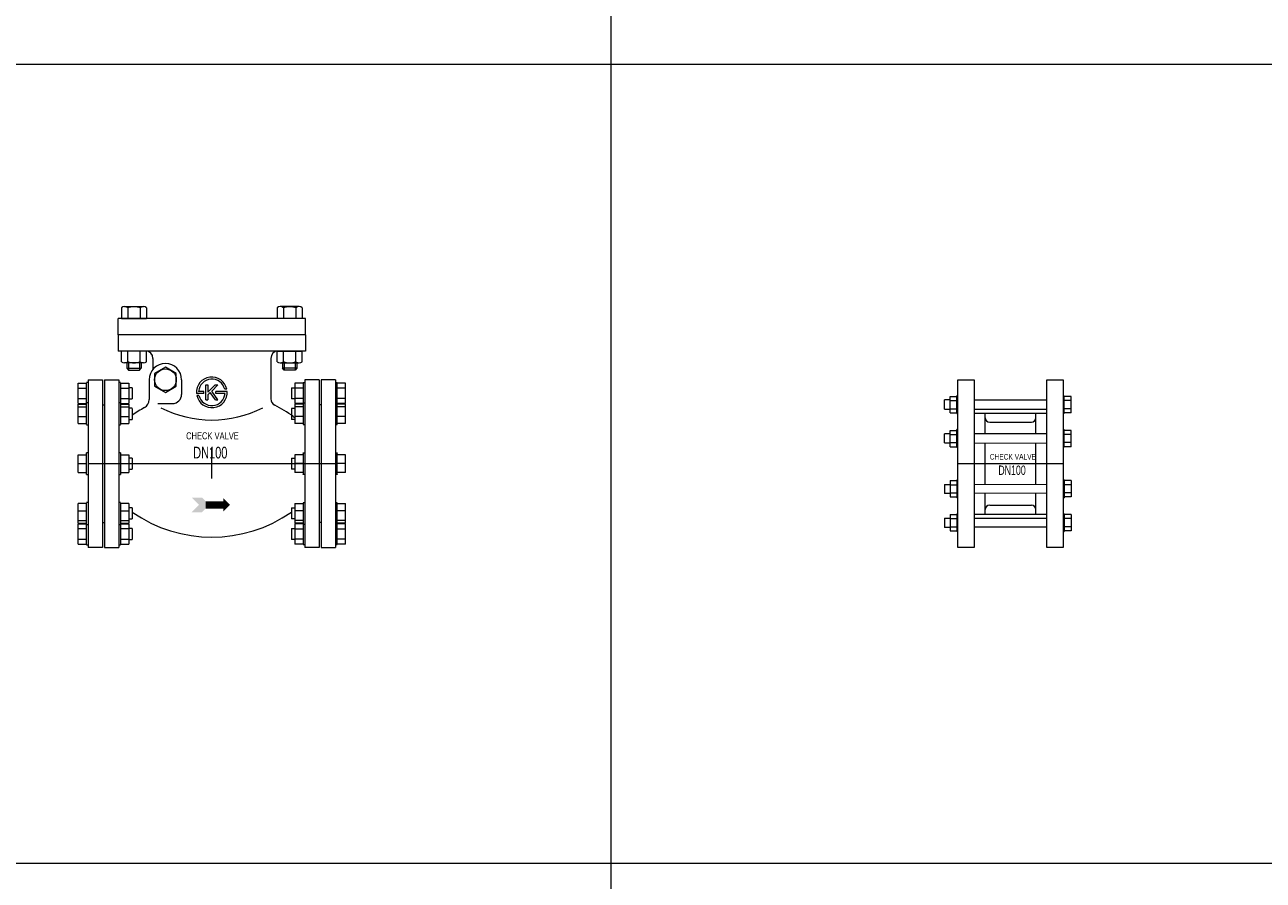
# Model space of a CAD drawing. Header units: millimetres. Extents: x 2339 to 23224, y 1509 to 18979.
# Tile 21 of 124: x 6459 to 8009, y 7188 to 8258. Entities that reach past the tile are written whole.
import ezdxf

# ---------------------------------------------------------------- set-up
doc = ezdxf.new("R2010")
doc.units = ezdxf.units.MM
doc.set_wipeout_variables(frame=1)
doc.layers.get('0').update_dxf_attribs({"lineweight": 0})
doc.styles.add('DISOCP', font='disocp.shx', dxfattribs={"width": 0.6})

# ---------------------------------------------------------------- blocks, each defined once
blk = doc.blocks.new('*U156')
blk.add_wipeout([(-102.5, -92.5), (-136.4, -92.5), (-136.4, -89.6), (-138.3, -89.6), (-138.3, -88.6), (-147.4, -88.6), (-147.4, -44.1), (-138.3, -44.1), (-138.3, -42.7), (-136.4, -42.7), (-136.4, -12.1), (-138.3, -12.1), (-138.3, -9.6), (-147.4, -9.6), (-147.4, 9.6), (-138.3, 9.6), (-138.3, 12.1), (-136.4, 12.1), (-136.4, 42.7), (-138.3, 42.7), (-138.3, 44.1), (-147.4, 44.1), (-147.4, 88.6), (-138.3, 88.6), (-138.3, 89.6), (-136.4, 89.6), (-136.4, 92.5), (-102.5, 92.5), (-102.5, 89.6), (-100.8, 89.6), (-100.8, 88.6), (-91.7, 88.6), (-91.7, 83.7), (-87.8, 83.7), (-87.8, 53.4), (-72.3, 63.3), (-69.1, 70.6), (-68.5, 97.3), (-65, 103.9), (-65, 116.1), (-72, 124.1), (-72, 112.4), (-75.5, 111.1), (-77.9, 105.1), (-91.9, 103.1), (-93.9, 105.1), (-93.9, 111.1), (-99.7, 112.4), (-99.7, 124.1), (-103.4, 124.1), (-103.4, 160.1), (-99.7, 160.1), (-99.7, 171.7), (-96.2, 173.1), (-75.5, 173.1), (-72, 171.7), (-72, 160.1), (72, 160.1), (72, 171.7), (75.5, 173.1), (96.2, 173.1), (99.7, 171.7), (99.7, 160.1), (103.4, 160.1), (103.4, 124.1), (99.7, 124.1), (99.7, 112.4), (96.2, 111.1), (93.9, 111.1), (93.9, 105.1), (91.9, 103.1), (79.9, 103.1), (77.9, 105.1), (77.9, 111.1), (74.3, 111.2), (72, 112.4), (72, 124), (69, 123), (66.6, 120.9), (65.5, 118.8), (65, 116.1), (65, 71.5), (66.2, 67.4), (69.4, 64.4), (87.8, 53.4), (87.8, 61), (91.7, 61), (91.7, 71.3), (87.8, 71.6), (87.8, 83.7), (91.7, 83.7), (91.7, 88.6), (100.8, 89.6), (102.5, 92.5), (136.4, 92.5), (138.3, 88.6), (147.4, 88.6), (147.4, 44.1), (138.3, 44.1), (138.3, 42.7), (136.5, 42.7), (136.5, 12.1), (138.3, 11.9), (138.3, 9.6), (147.4, 9.6), (147.4, -9.6), (138.3, -9.6), (138.3, -12.1), (136.4, -12.1), (136.4, -42.7), (138.3, -42.7), (138.3, -44.1), (147.4, -44.1), (147.4, -88.6), (138.3, -89.2), (138.3, -89.6), (136.4, -89.6), (136.4, -92.5), (102.5, -92.5), (102.6, -89.6), (100.8, -89.6), (100.8, -88.6), (91.7, -88.6), (91.7, -83.7), (87.8, -83.5), (87.8, -71.3), (91.7, -71.3), (91.7, -61), (87.8, -60.8), (87.8, -53.4), (73.7, -62.1), (57.3, -69.9), (38.8, -76), (15.9, -80.2), (-7.7, -80.8), (-24.5, -79), (-41.2, -75.4), (-57.2, -69.9), (-72, -63.1), (-81.5, -57.6), (-87.8, -53.4), (-87.8, -60.8), (-91.7, -61), (-91.7, -66.4), (-91.7, -71.3), (-87.8, -71.3), (-87.8, -83.7), (-91.7, -83.7), (-91.7, -88.6), (-100.8, -88.6), (-100.8, -89.6), (-102.6, -89.6)])
for p, q in [((-99.7, 171.7), (-99.7, 160.1)), ((-96.2, 173.1), (-75.5, 173.1)), ((-92.8, 171.7), (-92.8, 160.1)), ((-78.9, 171.7), (-78.9, 160.1)), ((-72, 171.7), (-72, 160.1)), ((72, 171.7), (72, 160.1)), ((96.2, 173.1), (75.5, 173.1)), ((78.9, 171.7), (78.9, 160.1)), ((92.8, 171.7), (92.8, 160.1)), ((99.7, 171.7), (99.7, 160.1)), ((103.4, 160.1), (-103.4, 160.1)), ((-103.4, 142.1), (-103.4, 160.1)), ((-99.7, 160.1), (-72, 160.1)), ((99.7, 160.1), (72, 160.1)), ((103.4, 142.1), (103.4, 160.1)), ((103.4, 142.1), (-103.4, 142.1)), ((-103.4, 142.1), (-103.4, 124.1)), ((103.4, 142.1), (103.4, 124.1)), ((103.4, 124.1), (-103.4, 124.1)), ((-99.7, 112.4), (-99.7, 124.1)), ((-72, 124.1), (-99.7, 124.1)), ((-92.8, 112.4), (-92.8, 124.1)), ((-78.9, 112.4), (-78.9, 124.1)), ((-72, 112.4), (-72, 124.1)), ((72, 112.4), (72, 124.1)), ((72, 124.1), (99.7, 124.1)), ((78.9, 112.4), (78.9, 124.1)), ((92.8, 112.4), (92.8, 124.1)), ((99.7, 112.4), (99.7, 124.1)), ((-75.5, 111.1), (-96.2, 111.1)), ((-93.9, 111.1), (-93.9, 105.1)), ((-91.9, 111.1), (-91.9, 103.1)), ((-79.9, 111.1), (-79.9, 103.1)), ((-77.9, 111.1), (-77.9, 105.1)), ((-65, 116.1), (-65, 103.9)), ((65, 116.1), (65, 71.5)), ((75.5, 111.1), (96.2, 111.1)), ((77.9, 111.1), (77.9, 105.1)), ((79.9, 111.1), (79.9, 103.1)), ((91.9, 111.1), (91.9, 103.1)), ((93.9, 111.1), (93.9, 105.1)), ((-93.9, 105.1), (-77.9, 105.1)), ((-93.9, 105.1), (-91.9, 103.1)), ((-91.9, 103.1), (-79.9, 103.1)), ((-79.9, 103.1), (-77.9, 105.1)), ((-51.2, 106.4), (-63.3, 99.4)), ((-63.3, 99.4), (-63.3, 85.6)), ((-39.2, 99.4), (-51.2, 106.4)), ((-39.2, 85.6), (-39.2, 99.4)), ((79.9, 103.1), (77.9, 105.1)), ((93.9, 105.1), (77.9, 105.1)), ((91.9, 103.1), (79.9, 103.1)), ((93.9, 105.1), (91.9, 103.1)), ((-147.4, 83.1), (-147.4, 88.6)), ((-147.4, 88.6), (-138.3, 88.6)), ((-147.4, 72), (-147.4, 83.1)), ((-147.4, 83.1), (-138.3, 83.1)), ((-136.5, 89.6), (-138.3, 89.6)), ((-138.3, 77.5), (-138.3, 89.2)), ((-136.4, 92.5), (-120.5, 92.5)), ((-136.4, 92.5), (-136.4, -92.5)), ((-120.5, 92.5), (-120.5, -92.5)), ((-118.5, 92.5), (-102.5, 92.5)), ((-118.5, 92.5), (-118.5, -92.5)), ((-100.8, 89.6), (-102.6, 89.6)), ((-102.5, 92.5), (-102.5, -92.5)), ((-100.8, 89.2), (-100.8, 77.5)), ((-100.8, 88.6), (-91.7, 88.6)), ((-100.8, 83.1), (-91.7, 83.1)), ((-91.7, 88.6), (-91.7, 83.1)), ((-87.8, 83.7), (-91.7, 83.7)), ((-91.7, 83.1), (-91.7, 72)), ((-87.8, 83.5), (-87.8, 77.5)), ((-69.1, 92.5), (-69.1, 70.6)), ((-63.3, 85.6), (-51.2, 78.6)), ((-51.2, 78.6), (-39.2, 85.6)), ((-33.4, 92.5), (-33.4, 76.3)), ((-6.6, 70.4), (-6.6, 86.8)), ((-6.6, 86.8), (-6.6, 86.8)), ((-6.6, 86.8), (-4.4, 86.8)), ((3.5, 86.8), (-4.4, 78.9)), ((-4.4, 86.8), (-4.4, 78.9)), ((6.6, 86.8), (-0.1, 80)), ((3.5, 86.8), (6.6, 86.8)), ((87.8, 83.7), (91.7, 83.7)), ((87.8, 83.5), (87.8, 77.5)), ((91.7, 88.6), (91.7, 83.1)), ((100.8, 88.6), (91.7, 88.6)), ((91.7, 83.1), (91.7, 72)), ((100.8, 83.1), (91.7, 83.1)), ((100.8, 89.6), (102.6, 89.6)), ((100.8, 89.2), (100.8, 77.5)), ((118.5, 92.5), (102.5, 92.5)), ((102.5, 92.5), (102.5, -92.5)), ((118.5, 92.5), (118.5, -92.5)), ((136.4, 92.5), (120.5, 92.5)), ((120.5, 92.5), (120.5, -92.5)), ((136.4, 92.5), (136.4, -92.5)), ((136.5, 89.6), (138.3, 89.6)), ((138.3, 77.5), (138.3, 89.2)), ((147.4, 88.6), (138.3, 88.6)), ((147.4, 83.1), (138.3, 83.1)), ((147.4, 83.1), (147.4, 88.6)), ((147.4, 72), (147.4, 83.1)), ((-147.4, 66.4), (-147.4, 72)), ((-147.4, 72), (-138.3, 72)), ((-138.3, 66.4), (-138.3, 77.5)), ((-100.8, 77.5), (-100.8, 66.4)), ((-100.8, 72), (-91.7, 72)), ((-91.7, 72), (-91.7, 66.4)), ((-91.7, 71.3), (-87.8, 71.3)), ((-87.8, 77.5), (-87.8, 71.6)), ((-8.9, 77.5), (-16.8, 77.5)), ((-14.2, 75.2), (-16.5, 75.2)), ((-8.9, 79.7), (-14.6, 79.7)), ((-8.9, 77.5), (-8.9, 79.7)), ((-6.6, 70.4), (-4.4, 70.4)), ((-1.7, 78.4), (-4.4, 75.8)), ((-4.4, 75.8), (-4.4, 70.4)), ((3.9, 70.4), (-1.7, 78.4)), ((6.6, 70.4), (-0.1, 80)), ((3.9, 70.4), (6.6, 70.4)), ((16.8, 79.7), (4.4, 79.7)), ((4.4, 77.5), (4.4, 79.7)), ((14.6, 77.5), (4.4, 77.5)), ((16.5, 82), (14.2, 82)), ((87.8, 77.5), (87.8, 71.6)), ((91.7, 71.3), (87.8, 71.3)), ((91.7, 72), (91.7, 66.4)), ((100.8, 72), (91.7, 72)), ((100.8, 77.5), (100.8, 66.4)), ((138.3, 66.4), (138.3, 77.5)), ((147.4, 72), (138.3, 72)), ((147.4, 66.4), (147.4, 72)), ((-147.4, 66.4), (-138.3, 66.4)), ((-147.4, 62.7), (-147.4, 65.5)), ((-147.4, 65.5), (-138.3, 65.5)), ((-147.4, 51.9), (-147.4, 62.7)), ((-147.4, 62.7), (-138.3, 62.7)), ((-136.5, 66.9), (-138.3, 66.9)), ((-138.3, 46.3), (-138.3, 66.5)), ((-120.5, 65), (-118.5, 65)), ((-120.5, 65), (-120.5, -65)), ((-100.8, 66.9), (-102.6, 66.9)), ((-100.8, 66.5), (-100.8, 46.3)), ((-100.8, 66.4), (-91.7, 66.4)), ((-100.8, 65.5), (-91.7, 65.5)), ((-100.8, 62.7), (-91.7, 62.7)), ((-91.7, 65.5), (-91.7, 62.7)), ((-91.7, 62.7), (-91.7, 51.9)), ((-87.8, 61), (-91.7, 61)), ((-87.8, 61), (-91.7, 61)), ((-87.8, 60.8), (-87.8, 60.8)), ((-87.8, 60.8), (-87.8, 50.4)), ((-59.6, 66.3), (-43.4, 66.3)), ((87.8, 61), (91.7, 61)), ((87.8, 61), (91.7, 61)), ((87.8, 60.8), (87.8, 60.8)), ((87.8, 60.8), (87.8, 50.4)), ((100.8, 66.4), (91.7, 66.4)), ((91.7, 65.5), (91.7, 62.7)), ((100.8, 65.5), (91.7, 65.5)), ((91.7, 62.7), (91.7, 51.9)), ((100.8, 62.7), (91.7, 62.7)), ((100.8, 66.9), (102.6, 66.9)), ((100.8, 66.5), (100.8, 46.3)), ((120.5, 65), (118.5, 65)), ((120.5, 65), (120.5, -65)), ((136.5, 66.9), (138.3, 66.9)), ((138.3, 46.3), (138.3, 66.5)), ((147.4, 66.4), (138.3, 66.4)), ((147.4, 65.5), (138.3, 65.5)), ((147.4, 62.7), (138.3, 62.7)), ((147.4, 62.7), (147.4, 65.5)), ((147.4, 51.9), (147.4, 62.7)), ((-147.4, 44.1), (-147.4, 51.9)), ((-147.4, 51.9), (-138.3, 51.9)), ((-147.4, 44.1), (-138.3, 44.1)), ((-138.3, 43.1), (-138.3, 46.3)), ((-138.3, 42.7), (-136.5, 42.7)), ((-102.6, 42.7), (-100.8, 42.7)), ((-100.8, 51.9), (-91.7, 51.9)), ((-100.8, 46.3), (-100.8, 43.1)), ((-100.8, 44.1), (-91.7, 44.1)), ((-91.7, 51.9), (-91.7, 44.1)), ((-91.7, 48.6), (-87.8, 48.6)), ((-87.8, 50.4), (-87.8, 48.8)), ((87.8, 50.4), (87.8, 48.8)), ((91.7, 48.6), (87.8, 48.6)), ((91.7, 51.9), (91.7, 44.1)), ((100.8, 51.9), (91.7, 51.9)), ((100.8, 44.1), (91.7, 44.1)), ((100.8, 46.3), (100.8, 43.1)), ((102.6, 42.7), (100.8, 42.7)), ((138.3, 42.7), (136.5, 42.7)), ((147.4, 51.9), (138.3, 51.9)), ((138.3, 43.1), (138.3, 46.3)), ((147.4, 44.1), (138.3, 44.1)), ((147.4, 44.1), (147.4, 51.9)), ((0, -16.5), (0, 16.5)), ((-147.4, 0), (-147.4, 9.6)), ((-147.4, 9.6), (-138.3, 9.6)), ((-136.5, 12.1), (-138.3, 12.1)), ((-138.3, -12.1), (-138.3, 12.1)), ((-138.3, 12.1), (-138.3, 11.7)), ((-136.4, 0), (136.4, 0)), ((-100.8, 12.1), (-102.6, 12.1)), ((-100.8, 11.7), (-100.8, 12.1)), ((-100.8, 12.1), (-100.8, -12.1)), ((-100.8, 9.6), (-91.7, 9.6)), ((-91.7, 9.6), (-91.7, 0)), ((-87.8, 6.2), (-91.7, 6.2)), ((-87.8, 6), (-87.8, 6.2)), ((-87.8, 6.2), (-87.8, -6.2)), ((87.8, 6.2), (91.7, 6.2)), ((87.8, 6), (87.8, 6.2)), ((87.8, 6.2), (87.8, -6.2)), ((91.7, 9.6), (91.7, 0)), ((100.8, 9.6), (91.7, 9.6)), ((100.8, 12.1), (102.6, 12.1)), ((100.8, 11.7), (100.8, 12.1)), ((100.8, 12.1), (100.8, -12.1)), ((136.5, 12.1), (138.3, 12.1)), ((138.3, -12.1), (138.3, 12.1)), ((138.3, 12.1), (138.3, 11.7)), ((147.4, 9.6), (138.3, 9.6)), ((147.4, 0), (147.4, 9.6)), ((-147.4, -9.6), (-147.4, 0)), ((-147.4, 0), (-138.3, 0)), ((-147.4, -9.6), (-138.3, -9.6)), ((-138.3, -11.7), (-138.3, -12.1)), ((-138.3, -12.1), (-136.5, -12.1)), ((-102.6, -12.1), (-100.8, -12.1)), ((-100.8, 0), (-91.7, 0)), ((-100.8, -9.6), (-91.7, -9.6)), ((-100.8, -12.1), (-100.8, -11.7)), ((-91.7, 0), (-91.7, -9.6)), ((-91.7, -6.2), (-87.8, -6.2)), ((-87.8, -6.2), (-87.8, -6)), ((87.8, -6.2), (87.8, -6)), ((91.7, -6.2), (87.8, -6.2)), ((91.7, 0), (91.7, -9.6)), ((100.8, 0), (91.7, 0)), ((100.8, -9.6), (91.7, -9.6)), ((100.8, -12.1), (100.8, -11.7)), ((102.6, -12.1), (100.8, -12.1)), ((138.3, -12.1), (136.5, -12.1)), ((147.4, 0), (138.3, 0)), ((147.4, -9.6), (138.3, -9.6)), ((138.3, -11.7), (138.3, -12.1)), ((147.4, -9.6), (147.4, 0)), ((-147.4, -51.9), (-147.4, -44.1)), ((-138.3, -44.1), (-147.4, -44.1)), ((-147.4, -62.7), (-147.4, -51.9)), ((-147.4, -51.9), (-138.3, -51.9)), ((-136.5, -42.7), (-138.3, -42.7)), ((-138.3, -46.3), (-138.3, -43.1)), ((-138.3, -66.5), (-138.3, -46.3)), ((-100.8, -42.7), (-102.6, -42.7)), ((-100.8, -43.1), (-100.8, -46.3)), ((-91.7, -44.1), (-100.8, -44.1)), ((-100.8, -46.3), (-100.8, -66.5)), ((-100.8, -51.9), (-91.7, -51.9)), ((-91.7, -44.1), (-91.7, -51.9)), ((-87.8, -48.6), (-91.7, -48.6)), ((-91.7, -51.9), (-91.7, -62.7)), ((-87.8, -48.8), (-87.8, -50.4)), ((-87.8, -50.4), (-87.8, -60.8)), ((87.8, -48.6), (91.7, -48.6)), ((87.8, -48.8), (87.8, -50.4)), ((87.8, -50.4), (87.8, -60.8)), ((91.7, -44.1), (91.7, -51.9)), ((91.7, -44.1), (100.8, -44.1)), ((91.7, -51.9), (91.7, -62.7)), ((100.8, -51.9), (91.7, -51.9)), ((100.8, -42.7), (102.6, -42.7)), ((100.8, -43.1), (100.8, -46.3)), ((100.8, -46.3), (100.8, -66.5)), ((136.5, -42.7), (138.3, -42.7)), ((138.3, -46.3), (138.3, -43.1)), ((138.3, -44.1), (147.4, -44.1)), ((138.3, -66.5), (138.3, -46.3)), ((147.4, -51.9), (138.3, -51.9)), ((147.4, -51.9), (147.4, -44.1)), ((147.4, -62.7), (147.4, -51.9)), ((-147.4, -65.5), (-147.4, -62.7)), ((-147.4, -62.7), (-138.3, -62.7)), ((-147.4, -65.5), (-138.3, -65.5)), ((-147.4, -72), (-147.4, -66.4)), ((-147.4, -66.4), (-138.3, -66.4)), ((-138.3, -77.5), (-138.3, -66.4)), ((-138.3, -66.9), (-136.5, -66.9)), ((-120.5, -65), (-118.5, -65)), ((-102.6, -66.9), (-100.8, -66.9)), ((-100.8, -62.7), (-91.7, -62.7)), ((-100.8, -65.5), (-91.7, -65.5)), ((-100.8, -66.4), (-100.8, -77.5)), ((-100.8, -66.4), (-91.7, -66.4)), ((-91.7, -61), (-87.8, -61)), ((-91.7, -61), (-87.8, -61)), ((-91.7, -62.7), (-91.7, -65.5)), ((-91.7, -66.4), (-91.7, -72)), ((-87.8, -60.8), (-87.8, -60.8)), ((87.8, -60.8), (87.8, -60.8)), ((91.7, -61), (87.8, -61)), ((91.7, -61), (87.8, -61)), ((91.7, -62.7), (91.7, -65.5)), ((100.8, -62.7), (91.7, -62.7)), ((100.8, -65.5), (91.7, -65.5)), ((91.7, -66.4), (91.7, -72)), ((100.8, -66.4), (91.7, -66.4)), ((100.8, -66.4), (100.8, -77.5)), ((102.6, -66.9), (100.8, -66.9)), ((120.5, -65), (118.5, -65)), ((138.3, -66.9), (136.5, -66.9)), ((147.4, -62.7), (138.3, -62.7)), ((147.4, -65.5), (138.3, -65.5)), ((138.3, -77.5), (138.3, -66.4)), ((147.4, -66.4), (138.3, -66.4)), ((147.4, -65.5), (147.4, -62.7)), ((147.4, -72), (147.4, -66.4)), ((-147.4, -83.1), (-147.4, -72)), ((-138.3, -72), (-147.4, -72)), ((-138.3, -89.2), (-138.3, -77.5)), ((-91.7, -72), (-100.8, -72)), ((-100.8, -77.5), (-100.8, -89.2)), ((-87.8, -71.3), (-91.7, -71.3)), ((-91.7, -72), (-91.7, -83.1)), ((-87.8, -71.6), (-87.8, -77.5)), ((-87.8, -77.5), (-87.8, -83.5)), ((87.8, -71.3), (91.7, -71.3)), ((87.8, -71.6), (87.8, -77.5)), ((87.8, -77.5), (87.8, -83.5)), ((91.7, -72), (91.7, -83.1)), ((91.7, -72), (100.8, -72)), ((100.8, -77.5), (100.8, -89.2)), ((138.3, -72), (147.4, -72)), ((138.3, -89.2), (138.3, -77.5)), ((147.4, -83.1), (147.4, -72)), ((-147.4, -88.6), (-147.4, -83.1)), ((-147.4, -83.1), (-138.3, -83.1)), ((-147.4, -88.6), (-138.3, -88.6)), ((-138.3, -89.6), (-136.5, -89.6)), ((-120.5, -92.5), (-136.4, -92.5)), ((-118.5, -92.5), (-102.5, -92.5)), ((-102.6, -89.6), (-100.8, -89.6)), ((-100.8, -83.1), (-91.7, -83.1)), ((-100.8, -88.6), (-91.7, -88.6)), ((-91.7, -83.1), (-91.7, -88.6)), ((-91.7, -83.7), (-87.8, -83.7)), ((91.7, -83.7), (87.8, -83.7)), ((91.7, -83.1), (91.7, -88.6)), ((100.8, -83.1), (91.7, -83.1)), ((100.8, -88.6), (91.7, -88.6)), ((102.6, -89.6), (100.8, -89.6)), ((118.5, -92.5), (102.5, -92.5)), ((120.5, -92.5), (136.4, -92.5)), ((138.3, -89.6), (136.5, -89.6)), ((147.4, -83.1), (138.3, -83.1)), ((147.4, -88.6), (138.3, -88.6)), ((147.4, -88.6), (147.4, -83.1))]:
    blk.add_line(p, q)
blk.add_circle((-51.2, 92.5), 12)
for centre, radius, start, end in [((-96.2, 168), 5.09, 47.1167, 132.8833), ((-85.9, 154.7), 18.3, 67.7807, 112.2193), ((-75.5, 168), 5.09, 47.1167, 132.8833), ((75.5, 168), 5.09, 47.1167, 132.8833), ((85.9, 154.7), 18.3, 67.7807, 112.2193), ((96.2, 168), 5.09, 47.1167, 132.8833), ((-73, 116.1), 8, 0, 90), ((73, 116.1), 8, 90, 180), ((-96.2, 116.1), 5.09, 227.1167, 312.8833), ((-85.9, 129.4), 18.3, 247.7807, 292.2193), ((-75.5, 116.1), 5.09, 227.1167, 312.8833), ((-51.2, 92.5), 17.9, 0, 180), ((75.5, 116.1), 5.09, 227.1167, 312.8833), ((85.9, 129.4), 18.3, 247.7807, 292.2193), ((96.2, 116.1), 5.09, 227.1167, 312.8833), ((0, 78.6), 16.9, 11.537, 183.8226), ((0, 78.6), 14.6, 13.3424, 175.5883), ((-79.1, 70.6), 10, 298.9524, 0), ((-43.4, 76.3), 10, 270, 0), ((0, 78.6), 16.9, 191.537, 3.8226), ((0, 78.6), 14.6, 193.3424, 355.5883), ((73, 71.5), 8, 180, 243.1118), ((0, -72.4), 153.4, 118.9524, 124.9161), ((0, 171.6), 123.5, 242.8886, 297.1114), ((0, -72.4), 153.4, 54.1654, 63.1118), ((94.5, 58.4), 8, 234.1654, 248.7708), ((0, 72.4), 153.4, 235.0839, 304.9161)]:
    blk.add_arc(centre, radius, start, end)
for points in [[(-22.2, -37.5), (-10.7, -37.5), (-14.2, -45.5), (-2.7, -45.5)], [(12.5, -38), (12.5, -38), (12.5, -45.5), (20, -45.5)], [(-14.2, -45.5), (-2.7, -45.5), (-22.2, -53.5), (-10.7, -53.5)], [(-6.7, -41.5), (1, -41.5), (-6.7, -49.5), (1, -49.5)], [(1, -41.5), (12.5, -41.5), (1, -45.5), (12.5, -45.5)], [(1, -49.5), (12.5, -49.5), (1, -45.5), (12.5, -45.5)], [(12.5, -53), (12.5, -53), (12.5, -45.5), (20, -45.5)]]:
    blk.add_solid(points)
at = {"style": 'DISOCP', "width": 0.7}
for s, height, p in [('CHECK VALVE', 7.774, (-28.4, 26.8)), ('DN100', 12.96, (-20.6, 5.7))]:
    blk.add_text(s, height=height, dxfattribs=at).set_placement(p)
blk = doc.blocks.new('*U172')
blk.add_wipeout([(-40, -92.5), (-58, -92.5), (-58, -74.9), (-59.3, -74.9), (-59.3, -73.9), (-66.7, -73.9), (-66.7, -70.2), (-72.9, -70.2), (-72.9, -60.1), (-66.7, -60.1), (-66.7, -55.9), (-59.3, -55.9), (-59.3, -55.3), (-58, -55.3), (-58, -37.6), (-59.3, -37.6), (-59.3, -36.6), (-66.7, -36.6), (-66.7, -32.9), (-72.9, -32.9), (-72.9, -22.8), (-66.7, -22.8), (-66.7, -18.6), (-59.3, -18.6), (-59.3, -18), (-58, -18), (-58, 18), (-59.3, 18), (-59.3, 18.6), (-66.7, 18.6), (-66.7, 22.8), (-72.9, 22.8), (-72.9, 32.9), (-66.7, 32.9), (-66.7, 36.6), (-59.3, 36.6), (-59.3, 37.6), (-58, 37.6), (-58, 55.3), (-59.3, 55.3), (-59.3, 55.9), (-66.7, 55.9), (-66.7, 60.1), (-72.9, 60.1), (-72.9, 70.2), (-66.7, 70.2), (-66.7, 73.9), (-59.3, 73.9), (-59.3, 74.9), (-58, 74.9), (-58, 92.5), (-40, 92.5), (-40, 70.1), (40, 70.1), (40, 92.5), (58, 92.5), (58, 74.9), (59.3, 74.9), (59.3, 73.9), (66.7, 73.9), (66.7, 55.9), (59.3, 55.9), (59.3, 55.3), (58, 55.3), (58, 37.6), (59.3, 37.6), (59.3, 36.6), (66.7, 36.6), (66.7, 18.6), (59.3, 18.6), (59.3, 18), (58, 18), (58, -18), (59.3, -18), (59.3, -18.6), (66.7, -18.6), (66.7, -36.6), (59.3, -36.6), (59.3, -37.6), (58, -37.6), (58, -55.3), (59.3, -55.3), (59.3, -55.9), (66.7, -55.9), (66.7, -73.9), (59.3, -73.9), (59.3, -74.9), (58, -74.9), (58, -92.5), (40, -92.5), (40, -70), (-40, -70.1)])
for p, q in [((-66.7, 70.2), (-72.9, 70.2)), ((-72.9, 65.2), (-72.9, 70.2)), ((-66.7, 69.6), (-66.7, 73.9)), ((-66.7, 73.9), (-59.3, 73.9)), ((-66.7, 55.9), (-66.7, 69.6)), ((-66.7, 69.6), (-59.3, 69.6)), ((-58, 74.9), (-59.3, 74.9)), ((-59.3, 65.3), (-59.3, 74.9)), ((40, 70), (-40, 70.1)), ((58, 74.9), (59.3, 74.9)), ((59.3, 65.3), (59.3, 74.9)), ((66.7, 73.9), (59.3, 73.9)), ((66.7, 69.6), (59.3, 69.6)), ((66.7, 69.6), (66.7, 73.9)), ((66.7, 55.9), (66.7, 69.6)), ((-72.9, 60.1), (-72.9, 65.2)), ((-72.9, 60.1), (-66.7, 60.1)), ((-66.7, 60.6), (-59.3, 60.6)), ((-66.7, 55.9), (-59.3, 55.9)), ((-59.3, 55.3), (-59.3, 65.3)), ((-59.3, 55.3), (-58, 55.3)), ((-40, 60.1), (40, 60)), ((-40, 55.7), (40, 55.7)), ((-28, 32.8), (-28, 55.7)), ((28, 32.7), (28, 55.7)), ((59.3, 55.3), (58, 55.3)), ((59.3, 55.3), (59.3, 65.3)), ((66.7, 60.6), (59.3, 60.6)), ((66.7, 55.9), (59.3, 55.9)), ((-23, 45.7), (23, 45.7)), ((-66.7, 32.9), (-72.9, 32.9)), ((-72.9, 27.9), (-72.9, 32.9)), ((-72.9, 22.8), (-72.9, 27.9)), ((-66.7, 32.3), (-66.7, 36.6)), ((-66.7, 36.6), (-59.3, 36.6)), ((-66.7, 18.6), (-66.7, 32.3)), ((-66.7, 32.3), (-59.3, 32.3)), ((-58, 37.6), (-59.3, 37.6)), ((-59.3, 28), (-59.3, 37.6)), ((-59.3, 18), (-59.3, 28)), ((40, 32.7), (-40, 32.8)), ((58, 37.6), (59.3, 37.6)), ((59.3, 28), (59.3, 37.6)), ((66.7, 36.6), (59.3, 36.6)), ((66.7, 32.3), (59.3, 32.3)), ((59.3, 18), (59.3, 28)), ((66.7, 32.3), (66.7, 36.6)), ((66.7, 18.6), (66.7, 32.3)), ((-72.9, 22.8), (-66.7, 22.8)), ((-66.7, 23.3), (-59.3, 23.3)), ((-66.7, 18.6), (-59.3, 18.6)), ((-59.3, 18), (-58, 18)), ((-40, 22.8), (40, 22.7)), ((-28, -22.8), (-28, 22.8)), ((28, -22.7), (28, 22.7)), ((59.3, 18), (58, 18)), ((66.7, 23.3), (59.3, 23.3)), ((66.7, 18.6), (59.3, 18.6)), ((-58, 0), (58, 0)), ((-72.9, -22.8), (-66.7, -22.8)), ((-72.9, -22.8), (-72.9, -27.9)), ((-66.7, -18.6), (-66.7, -32.3)), ((-66.7, -18.6), (-59.3, -18.6)), ((-66.7, -23.3), (-59.3, -23.3)), ((-59.3, -18), (-58, -18)), ((-59.3, -18), (-59.3, -28)), ((-40, -22.8), (40, -22.7)), ((59.3, -18), (58, -18)), ((59.3, -18), (59.3, -28)), ((66.7, -18.6), (59.3, -18.6)), ((66.7, -23.3), (59.3, -23.3)), ((66.7, -18.6), (66.7, -32.3)), ((-72.9, -27.9), (-72.9, -32.9)), ((-66.7, -32.9), (-72.9, -32.9)), ((-66.7, -32.3), (-66.7, -36.6)), ((-66.7, -32.3), (-59.3, -32.3)), ((-66.7, -36.6), (-59.3, -36.6)), ((-59.3, -28), (-59.3, -37.6)), ((-58, -37.6), (-59.3, -37.6)), ((40, -32.7), (-40, -32.8)), ((-28, -55.7), (-28, -32.8)), ((28, -55.7), (28, -32.7)), ((58, -37.6), (59.3, -37.6)), ((59.3, -28), (59.3, -37.6)), ((66.7, -32.3), (59.3, -32.3)), ((66.7, -36.6), (59.3, -36.6)), ((66.7, -32.3), (66.7, -36.6)), ((-23, -45.7), (23, -45.7)), ((-72.9, -60.1), (-66.7, -60.1)), ((-72.9, -60.1), (-72.9, -65.2)), ((-72.9, -65.2), (-72.9, -70.2)), ((-66.7, -55.9), (-66.7, -69.6)), ((-66.7, -55.9), (-59.3, -55.9)), ((-66.7, -60.6), (-59.3, -60.6)), ((-59.3, -55.3), (-58, -55.3)), ((-59.3, -55.3), (-59.3, -65.3)), ((-59.3, -65.3), (-59.3, -74.9)), ((-40, -55.7), (40, -55.7)), ((-40, -60.1), (40, -60)), ((59.3, -55.3), (58, -55.3)), ((59.3, -55.3), (59.3, -65.3)), ((66.7, -55.9), (59.3, -55.9)), ((66.7, -60.6), (59.3, -60.6)), ((59.3, -65.3), (59.3, -74.9)), ((66.7, -55.9), (66.7, -69.6)), ((-66.7, -70.2), (-72.9, -70.2)), ((-66.7, -69.6), (-66.7, -73.9)), ((-66.7, -69.6), (-59.3, -69.6)), ((-66.7, -73.9), (-59.3, -73.9)), ((-58, -74.9), (-59.3, -74.9)), ((40, -70), (-40, -70.1)), ((58, -74.9), (59.3, -74.9)), ((66.7, -69.6), (59.3, -69.6)), ((66.7, -73.9), (59.3, -73.9)), ((66.7, -69.6), (66.7, -73.9))]:
    blk.add_line(p, q)
for points in [[(-58, 92.5), (-40, 92.5), (-40, -92.5), (-58, -92.5)], [(40, 92.5), (58, 92.5), (58, -92.5), (40, -92.5)]]:
    blk.add_lwpolyline(points, close=True)
for centre, start, end in [((-23, 50.7), 180, 270), ((23, 50.7), 270, 0), ((-23, -50.7), 90, 180), ((23, -50.7), 0, 90)]:
    blk.add_arc(centre, 5, start, end)
at = {"style": 'DISOCP', "width": 0.7}
for s, height, p in [('CHECK VALVE', 6.219, (-22.9, 4.5)), ('DN100', 10.37, (-13.5, -12.4))]:
    blk.add_text(s, height=height, dxfattribs=at).set_placement(p)

msp = doc.modelspace()

# ---------------------------------------------------------------- linework, layer by layer
for p, q in [((7193.1, 1508.9), (7193.1, 16868.4)), ((2339.1, 8208.9), (19193.1, 8208.9)), ((2339.1, 7208.9), (19193.1, 7208.9))]:
    msp.add_line(p, q)

# ---------------------------------------------------------------- block references
for name, p, xscale, yscale, zscale in [('*U156', (6693.1, 7708.9), 1.135135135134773, 1.135135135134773, 1.135135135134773), ('*U172', (7693.1, 7708.9), 1.135135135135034, 1.135135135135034, 1.135135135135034)]:
    msp.add_blockref(name, p, dxfattribs=dict(xscale=xscale, yscale=yscale, zscale=zscale))

doc.saveas('drawing.dxf')
